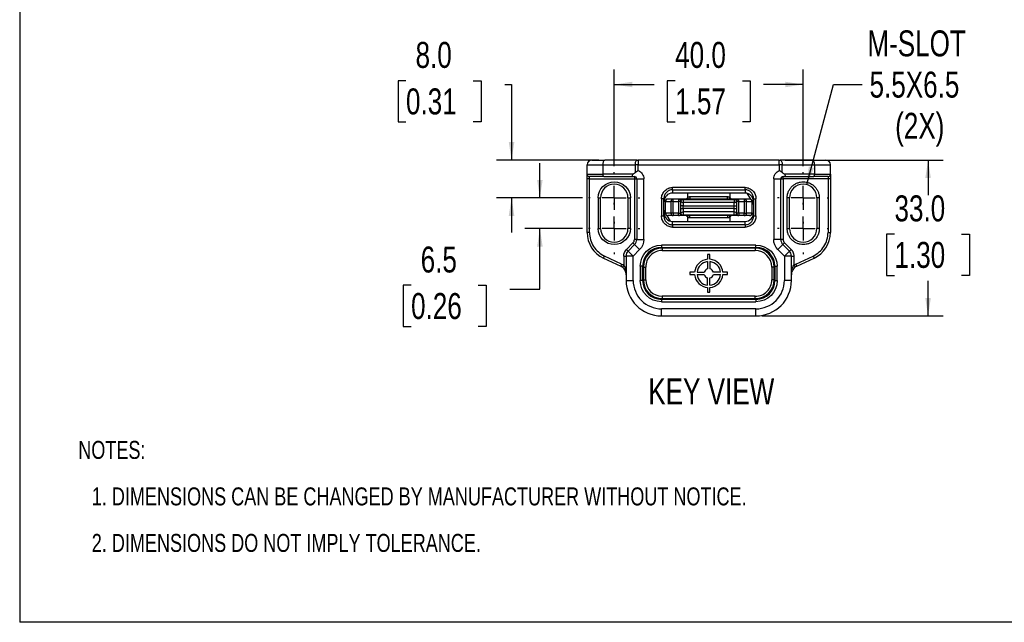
# Model space of a CAD drawing. Header units: millimetres. Extents: x 0 to 559, y 0 to 432.
# Tile 1 of 24: x 0 to 208, y 0 to 128. Entities that reach past the tile are written whole.
import ezdxf

# ---------------------------------------------------------------- set-up
doc = ezdxf.new("R2010")
doc.units = ezdxf.units.MM
doc.linetypes.add('CENTERX2', pattern=[20.32, 12.7, -2.54, 2.54, -2.54])
doc.layers.add('CENTER', color=40, linetype='CENTERX2')
doc.layers.add('DIMENSIONS', color=140, linetype='Continuous', lineweight=25)
doc.layers.add('TEXT', color=140, linetype='Continuous', lineweight=25)
doc.styles.add('SLDTEXTSTYLE0', font='TXT', dxfattribs={"width": 0.75})
doc.dimstyles.new('SLDDIMSTYLE0', dxfattribs={"dimtxt": 5.5, "dimasz": 3.81, "dimexe": 0, "dimexo": 0.0625, "dimgap": 1.375, "dimtad": 0, "dimtih": 1, "dimtoh": 1, "dimdec": 1, "dimrnd": 1e-09, "dimzin": 4, "dimdsep": 46, "dimtxsty": 'SLDTEXTSTYLE0', "dimsah": 1, "dimcen": 0.09, "dimadec": 0, "dimazin": 1, "dimtfac": 1, "dimtdec": 1, "dimtofl": 0, "dimtmove": 0, "dimatfit": 3, "dimfxl": 0, "dimfrac": 2, "dimtolj": 1, "dimtzin": 12, "dimarcsym": 0})
doc.dimstyles.new('SLDDIMSTYLE1', dxfattribs={"dimtxt": 5.5, "dimasz": 3.81, "dimexe": 0, "dimexo": 0.0625, "dimgap": 1.375, "dimtad": 0, "dimtih": 1, "dimtoh": 1, "dimdec": 1, "dimrnd": 1e-09, "dimzin": 12, "dimdsep": 46, "dimtxsty": 'SLDTEXTSTYLE0', "dimsah": 1, "dimcen": 0.09, "dimadec": 0, "dimazin": 3, "dimtfac": 1, "dimtdec": 1, "dimtmove": 0, "dimatfit": 0, "dimfxl": 0, "dimfrac": 2, "dimtolj": 1, "dimtzin": 12, "dimarcsym": 0})
doc.dimstyles.new('SLDDIMSTYLE2', dxfattribs={"dimtxt": 5.5, "dimasz": 3.81, "dimexe": 0, "dimexo": 0.0625, "dimgap": 1.375, "dimtad": 0, "dimtih": 1, "dimtoh": 1, "dimdec": 1, "dimrnd": 1e-09, "dimzin": 4, "dimdsep": 46, "dimtxsty": 'SLDTEXTSTYLE0', "dimsah": 1, "dimcen": 0.09, "dimadec": 0, "dimazin": 1, "dimtfac": 1, "dimtdec": 1, "dimtmove": 0, "dimatfit": 0, "dimfxl": 0, "dimfrac": 2, "dimtolj": 1, "dimtzin": 12, "dimarcsym": 0})
doc.dimstyles.new('SLDDIMSTYLE4', dxfattribs={"dimtxt": 5.5, "dimasz": 3.81, "dimexe": 0, "dimexo": 0.0625, "dimgap": 1.375, "dimtad": 0, "dimtih": 1, "dimtoh": 1, "dimdec": 1, "dimrnd": 1e-09, "dimzin": 12, "dimdsep": 46, "dimtxsty": 'SLDTEXTSTYLE0', "dimsah": 1, "dimcen": 0, "dimadec": 0, "dimazin": 3, "dimtfac": 1, "dimtdec": 1, "dimtofl": 0, "dimtmove": 0, "dimatfit": 3, "dimfxl": 0, "dimfrac": 2, "dimtolj": 1, "dimtzin": 12, "dimarcsym": 0})

# ---------------------------------------------------------------- blocks, each defined once
blk = doc.blocks.new('SW_NOTE_0_1')
at = {"layer": 'TEXT', "color": 0, "char_height": 3.81, "attachment_point": 1, "style": 'SLDTEXTSTYLE0'}
for s, insert in [('NOTES:', (0, 4.91)), ('1. DIMENSIONS CAN BE CHANGED BY MANUFACTURER WITHOUT NOTICE.', (2.86, -4.94)), ('2. DIMENSIONS DO NOT IMPLY TOLERANCE.', (2.86, -14.79))]:
    blk.add_mtext(s, dxfattribs=dict(at, insert=insert))
blk = doc.blocks.new('_D_12')
at = {"layer": 'DIMENSIONS'}
for p, q in [((110.13, 89.89), (110.13, 97.22)), ((119.17, 89.89), (106.96, 89.89)), ((119.17, 83.39), (106.96, 83.39)), ((110.13, 70.56), (110.13, 83.39)), ((82.86, 71.37), (81.18, 71.37)), ((81.18, 71.37), (81.18, 62.64)), ((97.08, 71.37), (98.76, 71.37)), ((98.76, 71.37), (98.76, 62.64)), ((103.78, 70.56), (110.13, 70.56)), ((81.18, 62.64), (82.86, 62.64)), ((98.76, 62.64), (97.08, 62.64))]:
    blk.add_line(p, q, dxfattribs=at)
for points in [[(110.13, 89.89), (110.72, 93.7), (109.54, 93.7)], [(110.13, 83.39), (109.54, 79.58), (110.72, 79.58)]]:
    blk.add_solid(points, dxfattribs=at)
at = {"layer": 'DIMENSIONS', "char_height": 5.5, "attachment_point": 1, "style": 'SLDTEXTSTYLE0'}
for s, insert in [('6.5', (84.89, 79.58)), ('0.26', (82.86, 69.73))]:
    blk.add_mtext(s, dxfattribs=dict(at, insert=insert))
blk = doc.blocks.new('_D_13')
at = {"layer": 'DIMENSIONS'}
for p, q in [((81.78, 114.7), (80.1, 114.7)), ((80.1, 114.7), (80.1, 105.97)), ((96, 114.7), (97.68, 114.7)), ((97.68, 114.7), (97.68, 105.97)), ((102.7, 113.89), (104.13, 113.89)), ((104.13, 113.89), (104.13, 97.89)), ((80.1, 105.97), (81.78, 105.97)), ((97.68, 105.97), (96, 105.97)), ((122.63, 97.89), (100.96, 97.89)), ((119.17, 89.89), (100.96, 89.89)), ((104.13, 89.89), (104.13, 82.56))]:
    blk.add_line(p, q, dxfattribs=at)
for points in [[(104.13, 97.89), (104.72, 101.7), (103.54, 101.7)], [(104.13, 89.89), (103.54, 86.08), (104.72, 86.08)]]:
    blk.add_solid(points, dxfattribs=at)
at = {"layer": 'DIMENSIONS', "char_height": 5.5, "attachment_point": 1, "style": 'SLDTEXTSTYLE0'}
for s, insert in [('8.0', (83.81, 122.91)), ('0.31', (81.78, 113.06))]:
    blk.add_mtext(s, dxfattribs=dict(at, insert=insert))
blk = doc.blocks.new('_D_14')
at = {"layer": 'DIMENSIONS'}
for p, q in [((125.88, 96.6), (125.88, 117.07)), ((165.88, 96.6), (165.88, 117.07)), ((138.77, 114.7), (137.09, 114.7)), ((137.09, 114.7), (137.09, 105.97)), ((152.99, 114.7), (154.67, 114.7)), ((154.67, 114.7), (154.67, 105.97)), ((125.88, 113.89), (134.3, 113.89)), ((165.88, 113.89), (157.46, 113.89)), ((137.09, 105.97), (138.77, 105.97)), ((154.67, 105.97), (152.99, 105.97))]:
    blk.add_line(p, q, dxfattribs=at)
for points in [[(125.88, 113.89), (129.69, 113.31), (129.69, 114.48)], [(165.88, 113.89), (162.07, 114.48), (162.07, 113.31)]]:
    blk.add_solid(points, dxfattribs=at)
at = {"layer": 'DIMENSIONS', "char_height": 5.5, "attachment_point": 1, "style": 'SLDTEXTSTYLE0'}
for s, insert in [('40.0', (138.77, 122.91)), ('1.57', (138.77, 113.06))]:
    blk.add_mtext(s, dxfattribs=dict(at, insert=insert))
blk = doc.blocks.new('_D_15')
at = {"layer": 'DIMENSIONS'}
for p, q in [((166.63, 92.69), (172.31, 113.89)), ((172.31, 113.89), (178.33, 113.89))]:
    blk.add_line(p, q, dxfattribs=at)
blk.add_solid([(166.63, 92.69), (168.18, 96.22), (167.05, 96.52)], dxfattribs=at)
at = {"layer": 'DIMENSIONS', "char_height": 5.5, "attachment_point": 1, "style": 'SLDTEXTSTYLE0'}
for s, insert in [('M-SLOT', (179.46, 125.35)), ('5.5X6.5', (179.92, 116.62)), ('(2X)', (185.34, 107.89))]:
    blk.add_mtext(s, dxfattribs=dict(at, insert=insert))
blk = doc.blocks.new('_D_16')
at = {"layer": 'DIMENSIONS'}
for p, q in [((162.07, 97.89), (195.48, 97.89)), ((192.31, 97.89), (192.31, 90.43)), ((185.2, 82.2), (183.52, 82.2)), ((183.52, 82.2), (183.52, 73.47)), ((199.42, 82.2), (201.1, 82.2)), ((201.1, 82.2), (201.1, 73.47)), ((183.52, 73.47), (185.2, 73.47)), ((201.1, 73.47), (199.42, 73.47)), ((192.31, 64.89), (192.31, 72.35)), ((157.15, 64.89), (195.48, 64.89))]:
    blk.add_line(p, q, dxfattribs=at)
for points in [[(192.31, 97.89), (191.72, 94.08), (192.9, 94.08)], [(192.31, 64.89), (192.9, 68.7), (191.72, 68.7)]]:
    blk.add_solid(points, dxfattribs=at)
at = {"layer": 'DIMENSIONS', "char_height": 5.5, "attachment_point": 1, "style": 'SLDTEXTSTYLE0'}
for s, insert in [('33.0', (185.2, 90.41)), ('1.30', (185.2, 80.56))]:
    blk.add_mtext(s, dxfattribs=dict(at, insert=insert))
blk = doc.blocks.new('SW_CENTERMARKSYMBOL_0')
at = {"layer": 'CENTER', "color": 0}
for p, q in [((0, 5.08), (0, 5.44)), ((0, 0), (0, 2.54)), ((-5.08, 0), (-5.44, 0)), ((0, 0), (-2.54, 0)), ((0, 0), (0, -2.54)), ((0, 0), (2.54, 0)), ((5.08, 0), (5.44, 0)), ((0, -5.08), (0, -5.44))]:
    blk.add_line(p, q, dxfattribs=at)
blk = doc.blocks.new('SW_CENTERMARKSYMBOL_1')
at = {"layer": 'CENTER', "color": 0}
for p, q in [((0, 5.08), (0, 5.44)), ((0, 0), (0, 2.54)), ((-5.08, 0), (-5.44, 0)), ((0, 0), (-2.54, 0)), ((0, 0), (0, -2.54)), ((0, 0), (2.54, 0)), ((5.08, 0), (5.44, 0)), ((0, -5.08), (0, -5.44))]:
    blk.add_line(p, q, dxfattribs=at)
blk = doc.blocks.new('SW_CENTERMARKSYMBOL_2')
at = {"layer": 'CENTER', "color": 0}
for p, q in [((0, 5.08), (0, 5.44)), ((0, 0), (0, 2.54)), ((-5.08, 0), (-5.44, 0)), ((0, 0), (-2.54, 0)), ((0, 0), (0, -2.54)), ((0, 0), (2.54, 0)), ((5.08, 0), (5.44, 0)), ((0, -5.08), (0, -5.44))]:
    blk.add_line(p, q, dxfattribs=at)
blk = doc.blocks.new('SW_CENTERMARKSYMBOL_3')
at = {"layer": 'CENTER', "color": 0}
for p, q in [((0, 5.08), (0, 5.44)), ((0, 0), (0, 2.54)), ((-5.08, 0), (-5.44, 0)), ((0, 0), (-2.54, 0)), ((0, 0), (0, -2.54)), ((0, 0), (2.54, 0)), ((5.08, 0), (5.44, 0)), ((0, -5.08), (0, -5.44))]:
    blk.add_line(p, q, dxfattribs=at)

msp = doc.modelspace()

# ---------------------------------------------------------------- linework, layer by layer
at = {"color": 7, "linetype": 'Continuous'}
for p in [(0, 431.8), (558.8, 0)]:
    msp.add_line(p, (0, 0), dxfattribs=at)
for p, q in [((120.13, 96.89), (123.49, 96.89)), ((120.13, 94.89), (120.13, 96.89)), ((123.49, 94.89), (123.49, 96.89)), ((123.49, 96.89), (130.33, 96.89)), ((130.75, 97.89), (123.9, 97.89)), ((130.33, 96.89), (130.33, 95.25)), ((130.96, 96.89), (130.33, 96.89)), ((130.96, 97.89), (130.96, 96.89)), ((160.8, 97.89), (130.96, 97.89)), ((130.96, 95.71), (130.96, 96.89)), ((130.96, 96.89), (160.8, 96.89)), ((160.8, 96.89), (160.8, 97.89)), ((160.8, 96.89), (160.8, 95.71)), ((161.43, 96.89), (160.8, 96.89)), ((167.86, 97.89), (161.01, 97.89)), ((161.43, 95.25), (161.43, 96.89)), ((161.43, 96.89), (168.28, 96.89)), ((168.28, 96.89), (168.28, 94.89)), ((168.28, 96.89), (171.63, 96.89)), ((171.63, 94.89), (171.63, 96.89)), ((120.13, 94.89), (123.49, 94.89)), ((120.63, 93.89), (120.13, 93.89)), ((120.13, 82.56), (120.13, 93.89)), ((120.63, 93.89), (120.63, 94.39)), ((120.63, 93.89), (130.13, 93.89)), ((120.63, 82.56), (120.63, 93.89)), ((129.86, 94.89), (123.49, 94.89)), ((123.7, 94.39), (129.78, 94.39)), ((130.13, 94.39), (130.13, 93.89)), ((130.13, 93.89), (130.63, 93.89)), ((130.13, 93.89), (130.13, 81.06)), ((130.63, 93.89), (130.63, 81.06)), ((130.63, 93.89), (132.13, 93.89)), ((132.13, 81.06), (132.13, 93.89)), ((159.63, 93.89), (159.63, 81.06)), ((159.63, 93.89), (161.13, 93.89)), ((161.13, 81.06), (161.13, 93.89)), ((161.13, 93.89), (161.63, 93.89)), ((161.63, 93.89), (161.63, 94.39)), ((161.63, 93.89), (161.63, 81.06)), ((171.13, 93.89), (161.63, 93.89)), ((168.28, 94.89), (161.9, 94.89)), ((161.98, 94.39), (168.07, 94.39)), ((168.28, 94.89), (171.63, 94.89)), ((171.13, 94.39), (171.13, 93.89)), ((171.63, 93.89), (171.13, 93.89)), ((171.13, 93.89), (171.13, 82.56)), ((171.63, 93.89), (171.63, 82.56)), ((153.58, 92.08), (138.18, 92.08)), ((138.18, 91.59), (138.18, 92.08)), ((153.58, 91.59), (153.58, 92.08)), ((122.48, 89.89), (122.48, 83.39)), ((122.48, 89.89), (122.98, 89.89)), ((122.98, 83.39), (122.98, 89.89)), ((128.78, 89.89), (128.78, 83.39)), ((128.78, 89.89), (129.28, 89.89)), ((129.28, 83.39), (129.28, 89.89)), ((135.88, 89.7), (135.88, 86.08)), ((136.38, 89.7), (135.88, 89.7)), ((136.38, 86.08), (136.38, 89.7)), ((138.37, 89.64), (137.23, 89.64)), ((138.18, 91.59), (138.18, 90.89)), ((138.18, 91.59), (153.58, 91.59)), ((153.58, 90.89), (138.18, 90.89)), ((138.37, 89.14), (138.37, 89.64)), ((139.48, 89.64), (138.37, 89.64)), ((139.48, 89.64), (139.48, 89.14)), ((140.48, 89.57), (140.48, 89.64)), ((151.28, 89.64), (140.48, 89.64)), ((141.38, 90.89), (141.38, 90.01)), ((141.88, 90.14), (141.88, 89.64)), ((141.88, 90.14), (149.88, 90.14)), ((149.88, 89.64), (149.88, 90.14)), ((150.38, 90.01), (150.38, 90.89)), ((151.28, 89.57), (151.28, 89.64)), ((152.28, 89.14), (152.28, 89.64)), ((153.4, 89.64), (152.28, 89.64)), ((153.4, 89.64), (153.4, 89.14)), ((154.53, 89.64), (153.4, 89.64)), ((153.58, 91.59), (153.58, 90.89)), ((153.97, 90.85), (154.69, 89.63)), ((155.38, 89.7), (155.38, 86.08)), ((155.38, 89.7), (155.88, 89.7)), ((155.88, 86.08), (155.88, 89.7)), ((162.48, 83.39), (162.48, 89.89)), ((162.98, 89.89), (162.48, 89.89)), ((162.98, 83.39), (162.98, 89.89)), ((168.78, 89.89), (168.78, 83.39)), ((169.28, 89.89), (168.78, 89.89)), ((169.28, 89.89), (169.28, 83.39)), ((136.75, 89.14), (136.68, 89.14)), ((136.68, 89.14), (136.68, 86.64)), ((136.75, 86.64), (136.75, 89.14)), ((136.75, 89.14), (137.88, 89.14)), ((138.37, 89.14), (137.88, 89.14)), ((137.88, 89.14), (137.88, 86.64)), ((138.37, 86.64), (138.37, 89.14)), ((138.37, 89.14), (139.48, 89.14)), ((139.48, 89.14), (139.48, 86.64)), ((139.98, 89.14), (139.48, 89.14)), ((139.98, 86.64), (139.98, 89.14)), ((140.48, 88.18), (139.98, 88.18)), ((139.98, 87.6), (140.48, 87.6)), ((140.48, 89.57), (140.48, 88.87)), ((140.48, 89.57), (151.28, 89.57)), ((140.48, 88.87), (140.48, 88.18)), ((151.28, 88.87), (140.48, 88.87)), ((140.48, 87.6), (140.48, 88.18)), ((140.48, 88.18), (151.28, 88.18)), ((140.48, 87.6), (140.48, 86.91)), ((151.28, 87.6), (140.48, 87.6)), ((151.28, 89.57), (151.28, 88.87)), ((151.28, 88.18), (151.28, 88.87)), ((151.28, 87.6), (151.28, 88.18)), ((151.28, 88.18), (151.78, 88.18)), ((151.28, 87.6), (151.78, 87.6)), ((151.28, 86.91), (151.28, 87.6)), ((152.28, 89.14), (151.78, 89.14)), ((151.78, 89.14), (151.78, 86.64)), ((152.28, 86.64), (152.28, 89.14)), ((152.28, 89.14), (153.4, 89.14)), ((153.88, 89.14), (153.4, 89.14)), ((153.4, 89.14), (153.4, 86.64)), ((153.88, 86.64), (153.88, 89.14)), ((153.88, 89.14), (155.01, 89.14)), ((155.01, 89.14), (155.01, 86.64)), ((155.08, 89.14), (155.01, 89.14)), ((155.08, 86.64), (155.08, 89.14)), ((155.08, 88.96), (155.38, 88.45)), ((135.88, 86.08), (136.38, 86.08)), ((136.68, 86.82), (136.38, 87.33)), ((136.68, 86.64), (136.75, 86.64)), ((137.88, 86.64), (136.75, 86.64)), ((137.8, 84.93), (137.08, 86.15)), ((138.37, 86.14), (137.23, 86.14)), ((138.37, 86.64), (137.88, 86.64)), ((139.48, 86.64), (138.37, 86.64)), ((138.37, 86.64), (138.37, 86.14)), ((139.48, 86.14), (138.37, 86.14)), ((139.48, 86.14), (139.48, 86.64)), ((139.48, 86.64), (139.98, 86.64)), ((151.28, 86.91), (140.48, 86.91)), ((140.48, 86.91), (140.48, 86.21)), ((140.48, 86.14), (140.48, 86.21)), ((151.28, 86.21), (140.48, 86.21)), ((151.28, 86.14), (140.48, 86.14)), ((141.38, 85.77), (141.38, 84.89)), ((141.88, 85.64), (141.88, 86.14)), ((149.88, 85.64), (141.88, 85.64)), ((149.88, 86.14), (149.88, 85.64)), ((150.38, 84.89), (150.38, 85.77)), ((151.28, 86.21), (151.28, 86.91)), ((151.28, 86.14), (151.28, 86.21)), ((152.28, 86.64), (151.78, 86.64)), ((152.28, 86.64), (152.28, 86.14)), ((153.4, 86.64), (152.28, 86.64)), ((153.4, 86.14), (152.28, 86.14)), ((153.4, 86.14), (153.4, 86.64)), ((153.4, 86.64), (153.88, 86.64)), ((154.53, 86.14), (153.4, 86.14)), ((155.01, 86.64), (153.88, 86.64)), ((155.01, 86.64), (155.08, 86.64)), ((155.38, 86.08), (155.88, 86.08)), ((122.48, 83.39), (122.98, 83.39)), ((129.28, 83.39), (128.78, 83.39)), ((138.18, 84.18), (138.18, 84.89)), ((138.18, 84.89), (153.58, 84.89)), ((153.58, 84.18), (138.18, 84.18)), ((138.18, 84.18), (138.18, 83.7)), ((138.18, 83.7), (153.58, 83.7)), ((153.58, 84.18), (153.58, 84.89)), ((153.58, 84.18), (153.58, 83.7)), ((162.48, 83.39), (162.98, 83.39)), ((169.28, 83.39), (168.78, 83.39)), ((120.63, 82.56), (120.13, 82.56)), ((171.13, 82.56), (171.63, 82.56)), ((129.84, 80.35), (128.47, 78.98)), ((130.19, 80), (128.82, 78.63)), ((129.84, 80.35), (130.19, 80)), ((130.63, 81.06), (130.13, 81.06)), ((130.19, 80), (131.25, 78.94)), ((130.63, 81.06), (132.13, 81.06)), ((155.88, 79.89), (135.88, 79.89)), ((135.88, 79.89), (135.88, 79.39)), ((135.88, 79.39), (155.88, 79.39)), ((135.88, 79.24), (135.88, 79.39)), ((136.03, 79.24), (136.03, 78.74)), ((155.73, 79.24), (136.03, 79.24)), ((155.73, 79.24), (155.73, 78.74)), ((155.88, 79.39), (155.88, 79.89)), ((155.88, 79.39), (155.88, 79.24)), ((161.13, 81.06), (159.63, 81.06)), ((161.57, 80), (160.51, 78.94)), ((161.63, 81.06), (161.13, 81.06)), ((161.57, 80), (161.92, 80.35)), ((162.94, 78.63), (161.57, 80)), ((161.92, 80.35), (163.3, 78.98)), ((123.6, 77.12), (123.81, 77.57)), ((127.44, 75.88), (123.81, 77.57)), ((127.88, 77.57), (127.88, 75.62)), ((127.88, 77.57), (128.38, 77.57)), ((128.38, 77.57), (128.38, 72.39)), ((129.88, 77.57), (128.38, 77.57)), ((128.82, 78.63), (128.47, 78.98)), ((128.82, 78.63), (129.88, 77.57)), ((129.88, 77.57), (131.25, 78.94)), ((129.88, 72.39), (129.88, 77.57)), ((136.03, 78.74), (155.73, 78.74)), ((146.13, 77.89), (145.63, 77.89)), ((145.63, 77.89), (145.63, 76.88)), ((146.13, 76.88), (146.13, 77.89)), ((160.51, 78.94), (161.88, 77.57)), ((161.88, 77.57), (162.94, 78.63)), ((161.88, 77.57), (161.88, 72.39)), ((163.38, 77.57), (161.88, 77.57)), ((163.3, 78.98), (162.94, 78.63)), ((163.38, 72.39), (163.38, 77.57)), ((163.38, 77.57), (163.88, 77.57)), ((163.88, 77.57), (163.88, 75.62)), ((164.33, 75.88), (167.96, 77.57)), ((167.96, 77.57), (168.17, 77.12)), ((123.6, 77.12), (127.23, 75.43)), ((127.44, 75.88), (127.23, 75.43)), ((127.88, 75.62), (127.58, 75.22)), ((131.38, 75.39), (131.38, 72.39)), ((131.88, 75.39), (131.38, 75.39)), ((131.88, 72.39), (131.88, 75.39)), ((131.88, 75.39), (132.03, 75.39)), ((132.03, 75.24), (132.03, 72.54)), ((132.03, 75.24), (132.53, 75.24)), ((132.53, 72.54), (132.53, 75.24)), ((145.63, 76.38), (145.63, 74.86)), ((146.13, 76.38), (146.13, 74.86)), ((159.23, 75.24), (159.23, 72.54)), ((159.73, 75.24), (159.23, 75.24)), ((159.88, 75.39), (159.73, 75.39)), ((159.73, 72.54), (159.73, 75.24)), ((159.88, 75.39), (159.88, 72.39)), ((159.88, 75.39), (160.38, 75.39)), ((160.38, 72.39), (160.38, 75.39)), ((163.88, 75.62), (164.18, 75.22)), ((164.33, 75.88), (164.54, 75.43)), ((164.54, 75.43), (168.17, 77.12)), ((142.89, 74.14), (141.88, 74.14)), ((141.88, 74.14), (141.88, 73.64)), ((141.88, 73.64), (142.89, 73.64)), ((143.39, 74.14), (144.91, 74.14)), ((143.39, 73.64), (144.91, 73.64)), ((148.37, 74.14), (146.85, 74.14)), ((146.85, 73.64), (148.37, 73.64)), ((149.88, 74.14), (148.87, 74.14)), ((148.87, 73.64), (149.88, 73.64)), ((149.88, 73.64), (149.88, 74.14)), ((128.38, 72.39), (129.88, 72.39)), ((131.88, 72.39), (131.38, 72.39)), ((131.88, 72.39), (132.03, 72.39)), ((132.03, 72.54), (132.53, 72.54)), ((145.63, 71.4), (145.63, 72.92)), ((145.63, 70.9), (145.63, 69.89)), ((146.13, 71.4), (146.13, 72.92)), ((146.13, 69.89), (146.13, 70.9)), ((159.73, 72.54), (159.23, 72.54)), ((159.88, 72.39), (159.73, 72.39)), ((159.88, 72.39), (160.38, 72.39)), ((163.38, 72.39), (161.88, 72.39)), ((155.73, 69.04), (136.03, 69.04)), ((136.03, 69.04), (136.03, 68.54)), ((145.63, 69.89), (146.13, 69.89)), ((155.73, 68.54), (155.73, 69.04)), ((135.88, 68.39), (135.88, 68.54)), ((135.88, 68.39), (135.88, 67.89)), ((155.88, 68.39), (135.88, 68.39)), ((135.88, 67.89), (155.88, 67.89)), ((136.03, 68.54), (155.73, 68.54)), ((155.88, 68.39), (155.88, 68.54)), ((155.88, 68.39), (155.88, 67.89)), ((155.88, 66.39), (135.88, 66.39)), ((135.88, 64.89), (135.88, 66.39)), ((135.88, 64.89), (155.88, 64.89)), ((155.88, 64.89), (155.88, 66.39))]:
    msp.add_line(p, q)
at = {"flags": 128}
for points in [[(123.49, 96.89), (123.5, 97.08), (123.52, 97.27), (123.56, 97.45), (123.61, 97.6), (123.67, 97.72), (123.74, 97.81), (123.82, 97.87), (123.9, 97.89)], [(130.33, 96.89), (130.34, 97.08), (130.37, 97.27), (130.4, 97.45), (130.46, 97.6), (130.52, 97.72), (130.59, 97.81), (130.67, 97.87), (130.75, 97.89)], [(161.01, 97.89), (161.09, 97.87), (161.17, 97.81), (161.24, 97.72), (161.31, 97.6), (161.36, 97.45), (161.4, 97.27), (161.42, 97.08), (161.43, 96.89)], [(168.28, 96.89), (168.27, 97.08), (168.24, 97.27), (168.21, 97.45), (168.15, 97.6), (168.09, 97.72), (168.02, 97.81), (167.94, 97.87), (167.86, 97.89)], [(123.7, 94.39), (123.66, 94.4), (123.62, 94.43), (123.58, 94.47), (123.55, 94.54), (123.52, 94.61), (123.5, 94.7), (123.49, 94.79), (123.49, 94.89)], [(168.07, 94.39), (168.11, 94.4), (168.15, 94.43), (168.18, 94.47), (168.22, 94.54), (168.24, 94.61), (168.26, 94.7), (168.27, 94.79), (168.28, 94.89)]]:
    msp.add_lwpolyline(points, dxfattribs=at)
for centre, radius, start, end in [((121.13, 96.89), 1, 90, 180), ((170.63, 96.89), 1, 0, 90), ((120.63, 94.89), 0.5, 180, 270), ((130.13, 93.89), 0.5, 0, 90), ((161.63, 93.89), 0.5, 90, 180), ((171.13, 94.89), 0.5, 270, 0), ((125.88, 89.89), 2.9, 0, 180), ((165.88, 89.89), 2.9, 0, 180), ((137.18, 89.14), 0.5, 90, 180), ((137.24, 89.15), 0.492, 91.0102, 180.9758), ((138.37, 89.15), 0.492, 91.0102, 180.9758), ((139.48, 89.14), 0.5, 0, 90), ((139.5, 89.14), 0.498, 9.279, 89.8959), ((152.26, 89.14), 0.498, 90.1041, 170.721), ((152.28, 89.14), 0.5, 90, 180), ((153.39, 89.15), 0.492, 359.0242, 88.9898), ((154.52, 89.15), 0.492, 359.0242, 88.9898), ((154.58, 89.14), 0.5, 0, 90), ((140.46, 89.36), 0.487, 196.1084, 272.7619), ((151.31, 89.36), 0.487, 267.2381, 343.8916), ((137.18, 86.64), 0.5, 180, 270), ((137.24, 86.63), 0.492, 179.0242, 268.9898), ((138.37, 86.63), 0.492, 179.0242, 268.9898), ((139.48, 86.64), 0.5, 270, 0), ((139.5, 86.64), 0.498, 270.1041, 350.721), ((140.46, 86.42), 0.487, 87.2381, 163.8916), ((151.31, 86.42), 0.487, 16.1084, 92.7619), ((152.26, 86.64), 0.498, 189.279, 269.8959), ((152.28, 86.64), 0.5, 180, 270), ((153.39, 86.63), 0.492, 271.0102, 0.9758), ((154.52, 86.63), 0.492, 271.0102, 0.9758), ((154.58, 86.64), 0.5, 270, 0), ((125.88, 83.39), 2.9, 180, 0), ((165.88, 83.39), 2.9, 180, 0), ((126.13, 82.56), 6, 180, 245), ((165.63, 82.56), 6, 295, 0), ((129.13, 81.06), 1.5, 315, 0), ((135.88, 75.39), 4, 90, 180), ((136.03, 75.24), 4, 90, 180), ((155.73, 75.24), 4, 0, 90), ((155.88, 75.39), 4, 0, 90), ((162.63, 81.06), 1.5, 180, 225), ((129.88, 77.57), 1.5, 135, 180), ((161.88, 77.57), 1.5, 0, 45), ((126.38, 73.62), 2, 53.1301, 65), ((145.88, 73.89), 3, 94.7802, 175.2198), ((145.88, 73.89), 2.5, 95.7392, 174.2608), ((145.88, 73.89), 3, 4.7802, 85.2198), ((145.88, 73.89), 2.5, 5.7392, 84.2608), ((165.38, 73.62), 2, 115, 126.8699), ((145.88, 73.89), 3, 184.7802, 265.2198), ((145.88, 73.89), 2.5, 185.7392, 264.2608), ((145.88, 73.89), 1, 104.4775, 165.5225), ((145.88, 73.89), 1, 194.4775, 255.5225), ((145.88, 73.89), 1, 14.4775, 75.5225), ((145.88, 73.89), 3, 274.7802, 355.2198), ((145.88, 73.89), 2.5, 275.7392, 354.2608), ((145.88, 73.89), 1, 284.4775, 345.5225), ((135.88, 72.39), 7.5, 180, 270), ((135.88, 72.39), 4, 180, 270), ((136.03, 72.54), 4, 180, 270), ((155.73, 72.54), 4, 270, 0), ((155.88, 72.39), 4, 270, 0), ((155.88, 72.39), 7.5, 270, 0)]:
    msp.add_arc(centre, radius, start, end)
for centre, major_axis, start_param, end_param in [((138.18, 89.03), (0, -1.86), 3.141593, 4.712389), ((153.58, 89.03), (0, 1.86), 4.712389, 6.283185), ((138.18, 86.75), (0, -1.86), 4.712389, 6.283185), ((153.58, 86.75), (0, 1.86), 3.141593, 4.712389)]:
    msp.add_ellipse(centre, major_axis=major_axis, ratio=0.965926, start_param=start_param, end_param=end_param)
for points, knots in [([(121.13, 97.89), (121.13, 97.89), (121.39, 97.89), (122.38, 97.89), (123.08, 97.89), (123.9, 97.89)], [0, 0, 0, 0, 0.5, 0.5, 1, 1, 1, 1]), ([(167.86, 97.89), (168.69, 97.89), (169.39, 97.89), (170.37, 97.89), (170.63, 97.89), (170.63, 97.89)], [0, 0, 0, 0, 0.5, 0.5, 1, 1, 1, 1]), ([(120.13, 93.89), (120.13, 93.92), (120.13, 93.98), (120.13, 94.08), (120.13, 94.17), (120.13, 94.29), (120.13, 94.44), (120.13, 94.6), (120.13, 94.73), (120.13, 94.82), (120.13, 94.88), (120.13, 94.89), (120.13, 94.89)], [0, 0, 0, 0, 0.060259, 0.1200207, 0.1798243, 0.2402078, 0.3699983, 0.5001303, 0.629921, 0.7600531, 0.8799433, 1, 1, 1, 1]), ([(123.7, 94.39), (122.78, 94.39), (122.01, 94.39), (120.92, 94.39), (120.63, 94.39), (120.63, 94.39)], [0, 0, 0, 0, 0.5, 0.5, 1, 1, 1, 1]), ([(129.86, 94.89), (129.81, 94.84), (129.76, 94.79), (129.69, 94.68), (129.67, 94.62), (129.66, 94.52), (129.67, 94.47), (129.71, 94.41), (129.74, 94.39), (129.78, 94.39)], [0, 0, 0, 0, 0.25, 0.25, 0.5, 0.5, 0.75, 0.75, 1, 1, 1, 1]), ([(129.78, 94.39), (129.81, 94.39), (129.88, 94.39), (129.99, 94.39), (130.08, 94.39), (130.13, 94.39)], [0, 0, 0, 0, 0.242394, 0.49921, 1, 1, 1, 1]), ([(130.33, 95.25), (130.37, 95.28), (130.43, 95.33), (130.54, 95.41), (130.64, 95.49), (130.75, 95.57), (130.85, 95.64), (130.92, 95.69), (130.96, 95.71)], [0, 0, 0, 0, 0.172328, 0.342341, 0.510076, 0.67557, 0.838864, 1, 1, 1, 1]), ([(130.96, 95.71), (131.31, 95.55), (131.61, 95.3), (132.02, 94.65), (132.13, 94.27), (132.13, 93.89)], [0, 0, 0, 0, 0.5, 0.5, 1, 1, 1, 1]), ([(159.63, 93.89), (159.63, 94.27), (159.74, 94.65), (160.16, 95.3), (160.46, 95.55), (160.8, 95.71)], [0, 0, 0, 0, 0.5, 0.5, 1, 1, 1, 1]), ([(161.43, 95.25), (161.39, 95.28), (161.32, 95.34), (161.2, 95.43), (161.08, 95.53), (160.94, 95.62), (160.85, 95.68), (160.8, 95.71)], [0, 0, 0, 0, 0.187713, 0.381869, 0.582205, 0.788381, 1, 1, 1, 1]), ([(161.63, 94.39), (161.69, 94.39), (161.77, 94.39), (161.89, 94.39), (161.95, 94.39), (161.98, 94.39)], [0, 0, 0, 0, 0.500091, 0.757136, 1, 1, 1, 1]), ([(161.98, 94.39), (162.02, 94.39), (162.05, 94.41), (162.09, 94.47), (162.1, 94.52), (162.09, 94.62), (162.07, 94.68), (162, 94.79), (161.95, 94.84), (161.9, 94.89)], [0, 0, 0, 0, 0.25, 0.25, 0.5, 0.5, 0.75, 0.75, 1, 1, 1, 1]), ([(171.13, 94.39), (171.13, 94.39), (170.84, 94.39), (169.76, 94.39), (168.98, 94.39), (168.07, 94.39)], [0, 0, 0, 0, 0.5, 0.5, 1, 1, 1, 1]), ([(171.63, 94.89), (171.63, 94.89), (171.63, 94.89), (171.63, 94.87), (171.63, 94.85), (171.63, 94.81), (171.63, 94.73), (171.63, 94.6), (171.63, 94.44), (171.63, 94.26), (171.63, 94.08), (171.63, 93.95), (171.63, 93.89)], [0, 0, 0, 0, 0.060259, 0.120021, 0.179824, 0.240208, 0.369998, 0.50013, 0.629921, 0.760053, 0.879943, 1, 1, 1, 1]), ([(122.48, 89.89), (122.48, 91.77), (124.01, 93.29), (127.76, 93.29), (129.28, 91.77), (129.28, 89.89)], [0, 0, 0, 0, 0.5, 0.5, 1, 1, 1, 1]), ([(135.88, 89.7), (135.88, 90.01), (135.94, 90.32), (136.17, 90.9), (136.34, 91.16), (136.77, 91.6), (137.02, 91.78), (137.58, 92.02), (137.88, 92.08), (138.18, 92.08)], [0, 0, 0, 0, 0.25, 0.25, 0.5, 0.5, 0.75, 0.75, 1, 1, 1, 1]), ([(153.58, 92.08), (153.88, 92.08), (154.18, 92.02), (154.74, 91.78), (155, 91.6), (155.42, 91.16), (155.59, 90.9), (155.82, 90.32), (155.88, 90.01), (155.88, 89.7)], [0, 0, 0, 0, 0.25, 0.25, 0.5, 0.5, 0.75, 0.75, 1, 1, 1, 1]), ([(162.48, 89.89), (162.48, 89.95), (162.48, 90.07), (162.5, 90.26), (162.52, 90.44), (162.56, 90.62), (162.6, 90.79), (162.66, 90.97), (162.78, 91.3), (163.02, 91.77), (163.46, 92.31), (164, 92.75), (164.61, 93.06), (165.24, 93.25), (165.88, 93.31), (166.52, 93.25), (167.16, 93.06), (167.76, 92.75), (168.3, 92.31), (168.74, 91.77), (169.01, 91.26), (169.15, 90.84), (169.23, 90.53), (169.27, 90.21), (169.28, 90), (169.28, 89.89)], [0, 0, 0, 0, 0.017281, 0.034439, 0.051523, 0.068584, 0.085672, 0.102838, 0.120131, 0.185085, 0.250089, 0.315042, 0.380046, 0.440005, 0.500014, 0.559974, 0.619983, 0.684936, 0.74994, 0.814894, 0.879897, 0.910049, 0.939936, 0.96983, 1, 1, 1, 1]), ([(138.18, 91.59), (137.95, 91.59), (137.71, 91.54), (137.28, 91.35), (137.08, 91.21), (136.74, 90.86), (136.61, 90.65), (136.43, 90.19), (136.38, 89.94), (136.38, 89.7)], [0, 0, 0, 0, 0.25, 0.25, 0.5, 0.5, 0.75, 0.75, 1, 1, 1, 1]), ([(140.48, 89.64), (140.43, 89.64), (140.31, 89.64), (140.14, 89.64), (139.98, 89.64), (139.78, 89.64), (139.62, 89.64), (139.57, 89.64), (139.56, 89.64)], [0, 0, 0, 0, 0.097486, 0.202692, 0.328473, 0.472419, 0.811326, 1, 1, 1, 1]), ([(141.4, 89.93), (141.34, 89.88), (141.24, 89.8), (141.18, 89.69), (141.15, 89.64)], [0, 0, 0, 0, 0.589105, 1, 1, 1, 1]), ([(141.38, 90.01), (141.41, 90.02), (141.47, 90.06), (141.57, 90.09), (141.67, 90.12), (141.78, 90.14), (141.85, 90.14), (141.88, 90.14)], [0, 0, 0, 0, 0.202242, 0.401125, 0.598875, 0.797758, 1, 1, 1, 1]), ([(141.38, 90.01), (141.38, 89.99), (141.38, 89.98), (141.39, 89.96), (141.39, 89.95), (141.4, 89.94), (141.4, 89.93)], [0, 0, 0, 0, 0.00004328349, 0.00004328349, 0.00004328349, 0.00007681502, 0.00007681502, 0.00007681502, 0.00007681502]), ([(141.4, 89.93), (141.44, 89.88), (141.5, 89.78), (141.55, 89.68), (141.57, 89.65), (141.57, 89.64)], [0, 0, 0, 0, 0.4628643, 0.8460013, 1, 1, 1, 1]), ([(149.88, 90.14), (149.92, 90.14), (149.99, 90.14), (150.09, 90.12), (150.19, 90.09), (150.29, 90.06), (150.35, 90.02), (150.38, 90.01)], [0, 0, 0, 0, 0.202242, 0.401125, 0.598875, 0.797758, 1, 1, 1, 1]), ([(150.19, 89.64), (150.19, 89.65), (150.21, 89.68), (150.27, 89.78), (150.33, 89.88), (150.36, 89.93)], [0, 0, 0, 0, 0.153872, 0.537118, 1, 1, 1, 1]), ([(150.36, 89.93), (150.37, 89.94), (150.38, 89.96), (150.38, 89.97), (150.38, 89.98), (150.38, 89.99), (150.38, 90.01)], [0, 0, 0, 0, 0.00004301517, 0.00004301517, 0.00004301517, 0.0000765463, 0.0000765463, 0.0000765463, 0.0000765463]), ([(150.61, 89.64), (150.59, 89.69), (150.52, 89.8), (150.42, 89.88), (150.36, 89.93)], [0, 0, 0, 0, 0.407543, 1, 1, 1, 1]), ([(152.21, 89.64), (152.19, 89.64), (152.14, 89.64), (151.99, 89.64), (151.79, 89.64), (151.63, 89.64), (151.46, 89.64), (151.34, 89.64), (151.28, 89.64)], [0, 0, 0, 0, 0.188672, 0.527575, 0.671212, 0.797298, 0.902384, 1, 1, 1, 1]), ([(155.38, 89.7), (155.38, 89.94), (155.34, 90.19), (155.15, 90.65), (155.02, 90.86), (154.69, 91.21), (154.49, 91.35), (154.05, 91.54), (153.82, 91.59), (153.58, 91.59)], [0, 0, 0, 0, 0.25, 0.25, 0.5, 0.5, 0.75, 0.75, 1, 1, 1, 1]), ([(139.99, 89.22), (140.01, 89.32), (140.07, 89.41), (140.25, 89.54), (140.37, 89.57), (140.48, 89.57)], [0, 0, 0, 0, 0.5, 0.5, 1, 1, 1, 1]), ([(151.28, 89.57), (151.4, 89.57), (151.51, 89.54), (151.69, 89.41), (151.75, 89.32), (151.77, 89.22)], [0, 0, 0, 0, 0.5, 0.5, 1, 1, 1, 1]), ([(138.18, 83.7), (137.88, 83.7), (137.58, 83.76), (137.02, 84), (136.77, 84.18), (136.34, 84.62), (136.17, 84.88), (135.94, 85.46), (135.88, 85.77), (135.88, 86.08)], [0, 0, 0, 0, 0.25, 0.25, 0.5, 0.5, 0.75, 0.75, 1, 1, 1, 1]), ([(136.38, 86.08), (136.38, 85.83), (136.43, 85.59), (136.61, 85.13), (136.74, 84.92), (137.08, 84.57), (137.28, 84.42), (137.71, 84.23), (137.95, 84.18), (138.18, 84.18)], [0, 0, 0, 0, 0.25, 0.25, 0.5, 0.5, 0.75, 0.75, 1, 1, 1, 1]), ([(137.23, 86.14), (137.23, 86.14), (137.21, 86.14), (137.19, 86.14), (137.18, 86.14), (137.18, 86.14), (137.18, 86.14)], [0, 0, 0, 0, 0.250539, 0.5, 0.749461, 1, 1, 1, 1]), ([(140.48, 86.14), (140.43, 86.14), (140.31, 86.14), (140.14, 86.14), (139.98, 86.14), (139.78, 86.14), (139.62, 86.14), (139.57, 86.14), (139.56, 86.14)], [0, 0, 0, 0, 0.097486, 0.202692, 0.328473, 0.472419, 0.811326, 1, 1, 1, 1]), ([(140.48, 86.21), (140.37, 86.21), (140.25, 86.24), (140.07, 86.37), (140.01, 86.46), (139.99, 86.56)], [0, 0, 0, 0, 0.5, 0.5, 1, 1, 1, 1]), ([(141.4, 85.85), (141.34, 85.9), (141.24, 85.98), (141.18, 86.09), (141.15, 86.14)], [0, 0, 0, 0, 0.592457, 1, 1, 1, 1]), ([(141.4, 85.85), (141.39, 85.83), (141.39, 85.82), (141.39, 85.81), (141.38, 85.8), (141.38, 85.78), (141.38, 85.77)], [0, 0, 0, 0, 0.00004301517, 0.00004301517, 0.00004301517, 0.0000765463, 0.0000765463, 0.0000765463, 0.0000765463]), ([(141.88, 85.64), (141.85, 85.64), (141.78, 85.64), (141.67, 85.66), (141.57, 85.69), (141.47, 85.72), (141.41, 85.76), (141.38, 85.77)], [0, 0, 0, 0, 0.202242, 0.401125, 0.598875, 0.797758, 1, 1, 1, 1]), ([(141.4, 85.85), (141.44, 85.9), (141.5, 86), (141.55, 86.1), (141.57, 86.13), (141.57, 86.14)], [0, 0, 0, 0, 0.462812, 0.846004, 1, 1, 1, 1]), ([(150.38, 85.77), (150.35, 85.76), (150.29, 85.72), (150.19, 85.69), (150.09, 85.66), (149.99, 85.64), (149.92, 85.64), (149.88, 85.64)], [0, 0, 0, 0, 0.202242, 0.401125, 0.598875, 0.797758, 1, 1, 1, 1]), ([(150.36, 85.85), (150.33, 85.9), (150.27, 86), (150.21, 86.1), (150.19, 86.13), (150.19, 86.14)], [0, 0, 0, 0, 0.462935, 0.846125, 1, 1, 1, 1]), ([(150.36, 85.85), (150.42, 85.9), (150.52, 85.98), (150.59, 86.09), (150.61, 86.14)], [0, 0, 0, 0, 0.589105, 1, 1, 1, 1]), ([(150.38, 85.77), (150.38, 85.79), (150.38, 85.8), (150.38, 85.82), (150.37, 85.83), (150.37, 85.84), (150.36, 85.85)], [0, 0, 0, 0, 0.00004328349, 0.00004328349, 0.00004328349, 0.00007681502, 0.00007681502, 0.00007681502, 0.00007681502]), ([(151.77, 86.56), (151.75, 86.46), (151.69, 86.37), (151.51, 86.24), (151.4, 86.21), (151.28, 86.21)], [0, 0, 0, 0, 0.5, 0.5, 1, 1, 1, 1]), ([(152.21, 86.14), (152.19, 86.14), (152.14, 86.14), (151.99, 86.14), (151.79, 86.14), (151.63, 86.14), (151.46, 86.14), (151.34, 86.14), (151.28, 86.14)], [0, 0, 0, 0, 0.188672, 0.527575, 0.671212, 0.797298, 0.902384, 1, 1, 1, 1]), ([(153.58, 84.18), (153.82, 84.18), (154.05, 84.23), (154.49, 84.42), (154.69, 84.57), (155.02, 84.92), (155.15, 85.13), (155.34, 85.59), (155.38, 85.83), (155.38, 86.08)], [0, 0, 0, 0, 0.25, 0.25, 0.5, 0.5, 0.75, 0.75, 1, 1, 1, 1]), ([(155.88, 86.08), (155.88, 85.77), (155.82, 85.46), (155.59, 84.88), (155.42, 84.62), (155, 84.18), (154.74, 84), (154.18, 83.76), (153.88, 83.7), (153.58, 83.7)], [0, 0, 0, 0, 0.25, 0.25, 0.5, 0.5, 0.75, 0.75, 1, 1, 1, 1]), ([(154.58, 86.14), (154.58, 86.14), (154.58, 86.14), (154.57, 86.14), (154.55, 86.14), (154.54, 86.14), (154.53, 86.14)], [0, 0, 0, 0, 0.250539, 0.5, 0.749461, 1, 1, 1, 1]), ([(129.28, 83.39), (129.28, 81.51), (127.76, 79.99), (124.01, 79.99), (122.48, 81.51), (122.48, 83.39)], [0, 0, 0, 0, 0.5, 0.5, 1, 1, 1, 1]), ([(169.28, 83.39), (169.28, 83.33), (169.28, 83.21), (169.26, 83.02), (169.24, 82.84), (169.21, 82.66), (169.16, 82.49), (169.11, 82.31), (168.99, 81.98), (168.74, 81.51), (168.3, 80.97), (167.76, 80.53), (167.16, 80.22), (166.52, 80.03), (165.88, 79.97), (165.24, 80.03), (164.61, 80.21), (164, 80.53), (163.46, 80.97), (163.02, 81.51), (162.76, 82.02), (162.61, 82.44), (162.54, 82.75), (162.49, 83.07), (162.48, 83.28), (162.48, 83.39)], [0, 0, 0, 0, 0.017281, 0.034439, 0.051523, 0.068584, 0.085672, 0.102838, 0.120131, 0.185085, 0.250089, 0.315042, 0.380046, 0.440005, 0.500014, 0.559974, 0.619983, 0.684936, 0.74994, 0.814894, 0.879897, 0.910049, 0.939936, 0.96983, 1, 1, 1, 1]), ([(120.63, 82.56), (120.63, 81.51), (120.93, 80.49), (122.06, 78.72), (122.86, 78.02), (123.81, 77.57)], [0, 0, 0, 0, 0.5, 0.5, 1, 1, 1, 1]), ([(167.96, 77.57), (168.91, 78.02), (169.71, 78.72), (170.83, 80.49), (171.13, 81.51), (171.13, 82.56)], [0, 0, 0, 0, 0.5, 0.5, 1, 1, 1, 1]), ([(161.63, 81.06), (161.63, 81.03), (161.63, 80.96), (161.65, 80.87), (161.67, 80.77), (161.72, 80.65), (161.79, 80.5), (161.88, 80.4), (161.92, 80.35)], [0, 0, 0, 0, 0.125122, 0.249401, 0.374049, 0.50027, 0.749406, 1, 1, 1, 1]), ([(136.03, 78.74), (135.1, 78.74), (134.21, 78.37), (132.9, 77.06), (132.53, 76.17), (132.53, 75.24)], [0, 0, 0, 0, 0.5, 0.5, 1, 1, 1, 1]), ([(163.3, 78.98), (163.33, 78.95), (163.39, 78.89), (163.47, 78.79), (163.55, 78.68), (163.62, 78.57), (163.68, 78.45), (163.75, 78.29), (163.82, 78.09), (163.87, 77.83), (163.88, 77.66), (163.88, 77.57)], [0, 0, 0, 0, 0.083909, 0.167116, 0.24998, 0.332863, 0.416127, 0.50013, 0.667162, 0.832817, 1, 1, 1, 1]), ([(128.38, 73.62), (128.38, 73.76), (128.37, 73.9), (128.3, 74.19), (128.26, 74.33), (128.13, 74.61), (128.04, 74.74), (127.84, 74.99), (127.72, 75.11), (127.58, 75.22)], [0, 0, 0, 0, 0.25, 0.25, 0.5, 0.5, 0.75, 0.75, 1, 1, 1, 1]), ([(127.88, 75.62), (127.97, 75.49), (128.04, 75.34), (128.17, 75.02), (128.22, 74.85), (128.3, 74.51), (128.33, 74.33), (128.37, 73.98), (128.38, 73.8), (128.38, 73.62)], [0, 0, 0, 0, 0.25, 0.25, 0.5, 0.5, 0.75, 0.75, 1, 1, 1, 1]), ([(163.38, 73.62), (163.38, 73.8), (163.39, 73.98), (163.43, 74.33), (163.46, 74.51), (163.54, 74.85), (163.59, 75.02), (163.72, 75.34), (163.8, 75.49), (163.88, 75.62)], [0, 0, 0, 0, 0.25, 0.25, 0.5, 0.5, 0.75, 0.75, 1, 1, 1, 1]), ([(164.18, 75.22), (164.05, 75.11), (163.92, 74.99), (163.72, 74.74), (163.64, 74.61), (163.51, 74.33), (163.46, 74.19), (163.4, 73.9), (163.38, 73.76), (163.38, 73.62)], [0, 0, 0, 0, 0.25, 0.25, 0.5, 0.5, 0.75, 0.75, 1, 1, 1, 1]), ([(163.88, 75.62), (163.92, 75.64), (163.99, 75.69), (164.1, 75.76), (164.21, 75.82), (164.29, 75.86), (164.33, 75.88)], [0, 0, 0, 0, 0.250337, 0.5, 0.749663, 1, 1, 1, 1]), ([(129.88, 72.39), (129.88, 70.8), (130.51, 69.27), (132.76, 67.02), (134.29, 66.39), (135.88, 66.39)], [0, 0, 0, 0, 0.5, 0.5, 1, 1, 1, 1]), ([(155.73, 69.04), (156.66, 69.04), (157.55, 69.41), (158.86, 70.72), (159.23, 71.61), (159.23, 72.54)], [0, 0, 0, 0, 0.5, 0.5, 1, 1, 1, 1]), ([(155.88, 66.39), (157.47, 66.39), (159, 67.02), (161.25, 69.27), (161.88, 70.8), (161.88, 72.39)], [0, 0, 0, 0, 0.5, 0.5, 1, 1, 1, 1])]:
    msp.add_open_spline(points, degree=3, knots=knots)
for points in [[(130.75, 97.89), (130.82, 97.89), (130.89, 97.89), (130.96, 97.89)], [(160.8, 97.89), (160.88, 97.89), (160.95, 97.89), (161.01, 97.89)], [(130.33, 95.25), (130.18, 95.12), (130.02, 95.02), (129.86, 94.89)], [(161.9, 94.89), (161.75, 95.02), (161.58, 95.12), (161.43, 95.25)], [(137.23, 89.64), (137.2, 89.64), (137.18, 89.64), (137.18, 89.64)], [(154.58, 89.64), (154.58, 89.64), (154.56, 89.64), (154.53, 89.64)], [(129.84, 80.35), (130.03, 80.54), (130.13, 80.8), (130.13, 81.06)], [(132.13, 81.06), (132.13, 80.27), (131.82, 79.5), (131.25, 78.94)], [(131.38, 75.39), (131.38, 77.87), (133.4, 79.89), (135.88, 79.89)], [(155.88, 79.89), (158.37, 79.89), (160.38, 77.87), (160.38, 75.39)], [(160.51, 78.94), (159.95, 79.5), (159.63, 80.27), (159.63, 81.06)], [(127.88, 77.57), (127.88, 78.1), (128.09, 78.61), (128.47, 78.98)], [(159.23, 75.24), (159.23, 77.17), (157.66, 78.74), (155.73, 78.74)], [(127.44, 75.88), (127.6, 75.81), (127.74, 75.72), (127.88, 75.62)], [(135.88, 67.89), (133.4, 67.89), (131.38, 69.91), (131.38, 72.39)], [(132.53, 72.54), (132.53, 70.61), (134.1, 69.04), (136.03, 69.04)], [(160.38, 72.39), (160.38, 69.91), (158.37, 67.89), (155.88, 67.89)]]:
    msp.add_open_spline(points, degree=3)

# ---------------------------------------------------------------- block references
at = {"layer": 'CENTER'}
for name, p in [('SW_CENTERMARKSYMBOL_0', (125.88, 89.89)), ('SW_CENTERMARKSYMBOL_2', (165.88, 89.89)), ('SW_CENTERMARKSYMBOL_1', (125.88, 83.39)), ('SW_CENTERMARKSYMBOL_3', (165.88, 83.39))]:
    msp.add_blockref(name, p, dxfattribs=at)
at = {"layer": 'TEXT'}
msp.add_blockref('SW_NOTE_0_1', (12.4, 33.51), dxfattribs=at)

# ---------------------------------------------------------------- texts
at = {"layer": 'TEXT', "insert": (146.41, 51.64), "char_height": 5.5, "attachment_point": 2, "style": 'SLDTEXTSTYLE0'}
msp.add_mtext('KEY VIEW', dxfattribs=at)

# ---------------------------------------------------------------- dimensions: what is measured, and where the dimension line sits
at = {"layer": 'DIMENSIONS'}
dim = msp.add_radius_dim(center=(165.88, 89.89), mpoint=(166.63, 92.69), text='M-SLOT\\P5.5X6.5\\P(2X)', dimstyle='SLDDIMSTYLE4', override={"dimpost": '<>'}, dxfattribs=at)
dim.commit()
dim.dimension.update_dxf_attribs({"geometry": '_D_15', "text_midpoint": (192.31, 113.89), "dimtype": 164})
for base, p1, p2, dimstyle, picture, middle in [((104.13, 97.89), (120.44, 89.89), (123.9, 97.89), 'SLDDIMSTYLE2', '_D_13', (104.13, 113.89)), ((110.13, 83.39), (120.44, 89.89), (120.44, 83.39), 'SLDDIMSTYLE1', '_D_12', (110.13, 70.56)), ((192.31, 64.89), (160.8, 97.89), (155.88, 64.89), 'SLDDIMSTYLE0', '_D_16', (192.31, 81.39))]:
    dim = msp.add_linear_dim(base=base, p1=p1, p2=p2, angle=90, dimstyle=dimstyle, dxfattribs=at)
    dim.commit()
    dim.dimension.update_dxf_attribs({"geometry": picture, "text_midpoint": middle, "dimtype": 160})
dim = msp.add_linear_dim(base=(165.88, 113.89), p1=(125.88, 95.33), p2=(165.88, 95.33), dimstyle='SLDDIMSTYLE0', dxfattribs=at)
dim.commit()
dim.dimension.update_dxf_attribs({"geometry": '_D_14', "text_midpoint": (145.88, 113.89), "dimtype": 160})

doc.saveas('drawing.dxf')
